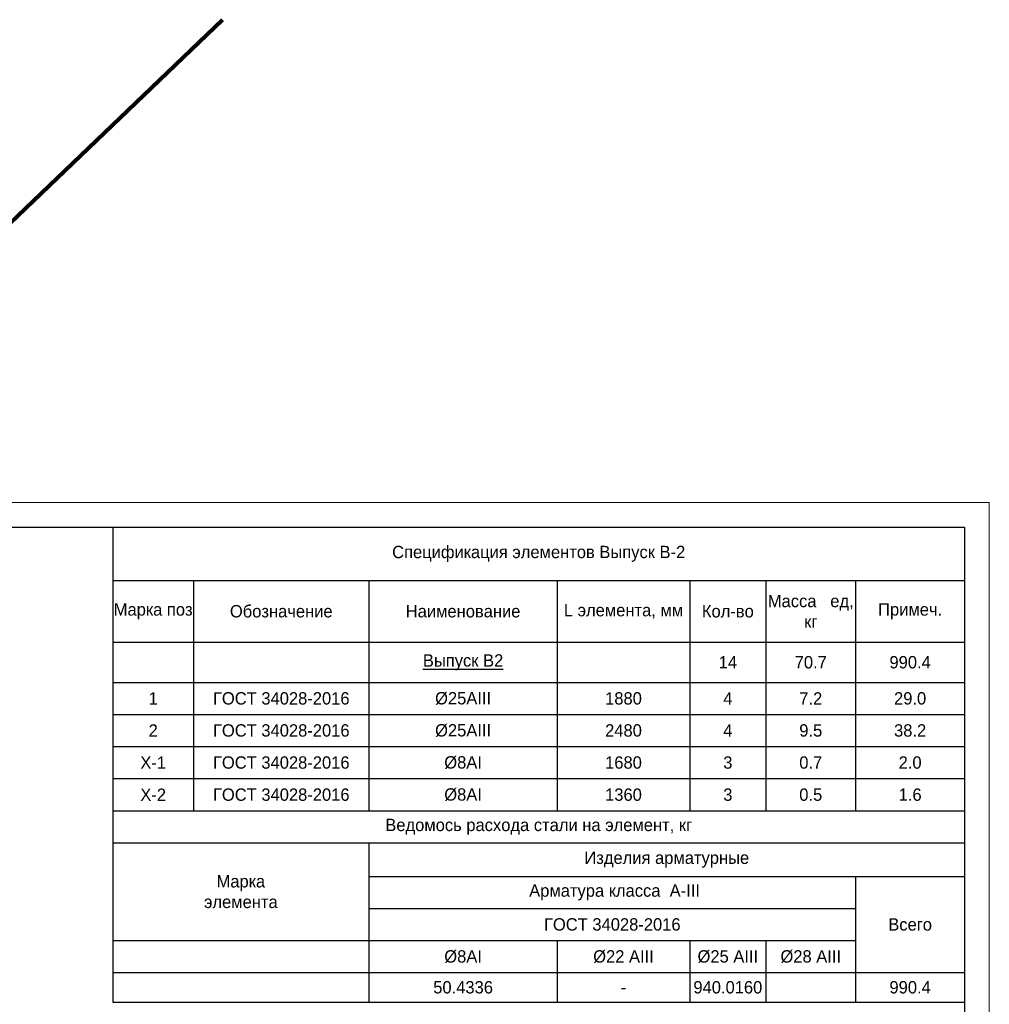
# Model space of a CAD drawing. Header units: millimetres. Extents: x -33345 to 4712671, y -3392 to 121473.
# Tile 190 of 256: x 996265 to 1015888, y 64049 to 83973. Entities that reach past the tile are written whole.
import ezdxf

# ---------------------------------------------------------------- set-up
doc = ezdxf.new("R2010")
doc.units = ezdxf.units.MM
doc.layers.add('Lina', color=7, linetype='Continuous', lineweight=20)
doc.styles.add('X-U-RW-01$0$StyleROMANS', font='GOTHIC.TTF')

# ---------------------------------------------------------------- blocks, each defined once
blk = doc.blocks.new('*T1557')
at = {"color": 0, "linetype": 'ByBlock', "lineweight": -2, "transparency": 16777216}
for p, q in [((0, 0), (17240, 0)), ((0, 0), (0, -9607)), ((17240, 0), (17240, -9607)), ((0, -1074), (17240, -1074)), ((1636, -1074), (1636, -5735)), ((5184, -1074), (5184, -5735)), ((8996, -1074), (8996, -5735)), ((11677, -1074), (11677, -5735)), ((13219, -1074), (13219, -5735)), ((15034, -1074), (15034, -5735)), ((0, -2326), (17240, -2326)), ((0, -3138), (17240, -3138)), ((0, -3788), (17240, -3788)), ((0, -4437), (17240, -4437)), ((0, -5086), (17240, -5086)), ((0, -5735), (17240, -5735)), ((0, -6384), (17240, -6384)), ((5184, -6384), (5184, -9607)), ((5184, -7064), (17240, -7064)), ((15034, -7064), (15034, -9607)), ((5184, -7713), (15034, -7713)), ((0, -8362), (15034, -8362)), ((8996, -8362), (8996, -9607)), ((11677, -8362), (11677, -9607)), ((13219, -8362), (13219, -9607)), ((0, -9011), (17240, -9011)), ((0, -9607), (17240, -9607))]:
    blk.add_line(p, q, dxfattribs=at)
at = {"color": 0, "lineweight": 25, "transparency": 16777216, "char_height": 250, "attachment_point": 5, "style": 'X-U-RW-01$0$StyleROMANS'}
for s, insert, width in [('Спецификация элементов Выпуск В-2', (8620, -537), 17236.51), ('Марка поз', (818, -1700), 1632.83), ('Масса   ед, кг', (14126, -1700), 1811.63), ('Обозначение', (3410, -1700), 3545.18), ('Наименование', (7090, -1700), 3808.88), ('L элемента, мм', (10336, -1700), 2677.9), ('Кол-во', (12448, -1700), 1539.4), ('Примеч.', (16137, -1700), 2202.7), ('{\\L\\C230;Выпуск В2}', (7090, -2732), 3808.88), ('{\\C230;14}', (12448, -2732), 1539.4), ('{\\C230;70.7}', (14126, -2732), 1811.63), ('{\\C230;990.4}', (16137, -2732), 2202.7), ('{\\C5;1}', (818, -3463), 1632.83), ('{\\C5;ГОСТ 34028-2016}', (3410, -3463), 3545.18), ('{\\C5;%%C25АIII}', (7090, -3463), 3808.88), ('{\\C5;1880}', (10336, -3463), 2677.9), ('{\\C5;4}', (12448, -3463), 1539.4), ('{\\C5;7.2}', (14126, -3463), 1811.63), ('{\\C5;29.0}', (16137, -3463), 2202.7), ('{\\C5;2}', (818, -4112), 1632.83), ('{\\C5;ГОСТ 34028-2016}', (3410, -4112), 3545.18), ('{\\C5;%%C25АIII}', (7090, -4112), 3808.88), ('{\\C5;2480}', (10336, -4112), 2677.9), ('{\\C5;9.5}', (14126, -4112), 1811.63), ('{\\C5;38.2}', (16137, -4112), 2202.7), ('{\\C5;4}', (12448, -4112), 1539.4), ('{\\C5;Х-1}', (818, -4761), 1632.83), ('{\\C5;ГОСТ 34028-2016}', (3410, -4761), 3545.18), ('{\\C5;%%C8АI}', (7090, -4761), 3808.88), ('{\\C5;1680}', (10336, -4761), 2677.9), ('{\\C5;3}', (12448, -4761), 1539.4), ('{\\C5;0.7}', (14126, -4761), 1811.63), ('{\\C5;2.0}', (16137, -4761), 2202.7), ('{\\C5;Х-2}', (818, -5411), 1632.83), ('{\\C5;ГОСТ 34028-2016}', (3410, -5411), 3545.18), ('{\\C5;%%C8АI}', (7090, -5411), 3808.88), ('{\\C5;1360}', (10336, -5411), 2677.9), ('{\\C5;3}', (12448, -5411), 1539.4), ('{\\C5;0.5}', (14126, -5411), 1811.63), ('{\\C5;1.6}', (16137, -5411), 2202.7), ('\\A1;Ведомось расхода стали на элемент, кг', (8620, -6060), 17236.51), ('\\A1;Изделия арматурные', (11212, -6724), 12052.51), ('Марка \\Pэлемента', (2592, -7373), 5181), ('\\A1; Арматура класса  А-III', (10109, -7388), 9846.81), ('{\\C5;ГОСТ 34028-2016}', (10109, -8037), 9846.81), ('Всего', (16137, -8037), 2202.7), ('%%C8АI', (7090, -8687), 3808.88), ('%%C22 АIII', (10336, -8687), 2677.9), ('%%C25 АIII', (12448, -8687), 1539.4), ('%%C28 АIII', (14126, -8687), 1811.63), ('50.4336', (7090, -9309), 3808.88), ('940.0160', (12448, -9309), 1539.4), ('990.4', (16137, -9309), 2202.7), ('-', (10336, -9309), 2677.9)]:
    blk.add_mtext(s, dxfattribs=dict(at, insert=insert, width=width))
blk = doc.blocks.new('tryu')
at = {"layer": 'Lina', "ltscale": 10}
blk.add_lwpolyline([(-43721760, 22818632), (-43721760, 22788932), (-43763760, 22788932), (-43763760, 22818632)], close=True, dxfattribs=at)
at = {"layer": 'Lina', "lineweight": 30, "ltscale": 10}
blk.add_lwpolyline([(-43722260, 22818132), (-43722260, 22789432), (-43761760, 22789432), (-43761760, 22818132)], close=True, dxfattribs=at)

msp = doc.modelspace()

# ---------------------------------------------------------------- linework, layer by layer
at = {"color": 1, "lineweight": 120}
msp.add_lwpolyline([(988353.468, 79593.755), (991912.858, 75875.136), (1000372.684, 83972.717)], dxfattribs=at)

# ---------------------------------------------------------------- block references
for name, p in [('tryu', (44737648.404, -22744430.79)), ('*T1557', (998148.892, 73701.326))]:
    msp.add_blockref(name, p)

doc.saveas('drawing.dxf')
